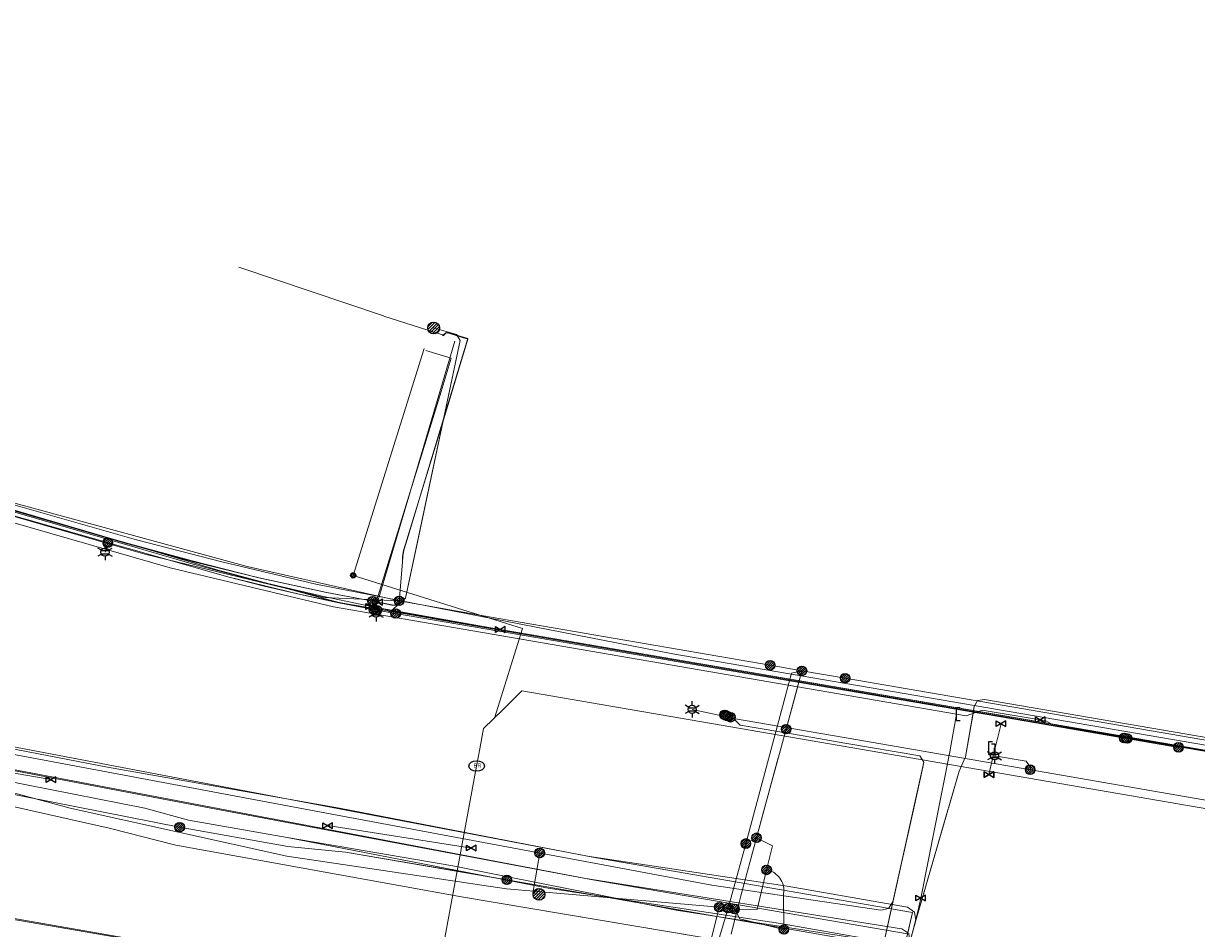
# Model space of a CAD drawing. Header units: metres. Extents: x 197355 to 199157, y 355772 to 356286.
# Tile 250 of 256: x 198824 to 198935, y 355989 to 356074. Entities that reach past the tile are written whole.
import ezdxf
from ezdxf.enums import TextEntityAlignment as Align
from ezdxf.lldxf.tags import DXFTag

# ---------------------------------------------------------------- set-up
doc = ezdxf.new("R2010")
doc.units = ezdxf.units.M
for name, color, linetype, lineweight in [('B-WE-KL-DATA_ENEXISNETBEHEERB.V.-G', 90, 'KL-DATA-N', 18), ('B-WE-KL-DATA_HULPSTUK_EUROFIBERNEDERLANDB.V.-S', 98, 'Continuous', 25), ('B-WE-KL-DATA_HULPSTUK_KPNB.V.-S', 90, 'Continuous', 25), ('B-WE-KL-DATA_KABELBUNDEL_KPNB.V.-G', 90, 'Continuous', 18), ('B-WE-KL-DATA_KABELBUNDEL_ZIGGOB.V.-G', 94, 'Continuous', 18), ('B-WE-KL-DATA_TELECOM_EUROFIBERNEDERLANDB.V.-G', 98, 'KL-TELECOM-ALGEMEEN-N', 18), ('B-WE-KL-DATA_TELECOM_ZIGGOB.V.-G', 94, 'KL-TELECOM-ALGEMEEN-N', 18), ('B-WE-KL-DATA_ZIGGOB.V.-G', 94, 'KL-DATA-N', 18), ('B-WE-KL-ET_LS_ENEXISNETBEHEERB.V.-G', 190, 'KL-LS-N', 18), ('B-WE-KL-ET_LS_HULPSTUK_ENEXISNETBEHEERB.V.-G', 190, 'Continuous', 18), ('B-WE-KL-ET_LS_HULPSTUK_ENEXISNETBEHEERB.V.-S', 190, 'Continuous', 25), ('B-WE-KL-ET_LS_KABELBUNDEL_ENEXISNETBEHEERB.V.-G', 190, 'KL-BUNDEL-N', 18), ('B-WE-KL-ET_MS_ENEXISNETBEHEERB.V.-G', 130, 'KL-MS-N', 18), ('B-WE-KL-ET_MS_HULPSTUK_MOF_ENEXISNETBEHEERB.V.-S', 130, 'Continuous', 25), ('B-WE-KL-GAS_HD_ENEXISNETBEHEERB.V.-G', 30, 'KL-GAS-HD-N', 18), ('B-WE-KL-GAS_HULPSTUK_ENEXISNETBEHEERB.V.-S', 30, 'Continuous', 25), ('B-WE-KL-GAS_LD_ENEXISNETBEHEERB.V.-G', 50, 'KL-GAS-LD-N', 18), ('B-WE-KL-GAS_LD_HOOFDLEIDING_100 MBAR_PE_ENEXISNETBEHEERB.V.-G', 50, 'KL-GAS-LD-N', 18), ('B-WE-KL-GAS_LD_HOOFDLEIDING_100 MBAR_PVC_ENEXISNETBEHEERB.V.-G', 50, 'KL-GAS-LD-N', 18), ('B-WE-KL-WATER_HULPSTUK_NVWATERLEIDINGMAATSCHAPPIJLIMBURG-S', 170, 'Continuous', 25), ('B-WE-KL-WATER_TRANSPORTLEIDING_NVWATERLEIDINGMAATSCHAPPIJLIMBURG-G', 170, 'KL-WATER-TR-N', 18)]:
    doc.layers.add(name, color=color, linetype=linetype, lineweight=lineweight)
doc.styles.add('NLCS-ISO', font='NLCS-ISO.ttf')
doc.styles.get("Standard").update_dxf_attribs({"font": 'isocp.shx'})
doc.linetypes.add('KL-BUNDEL-N', pattern='A,28,-5,[103,NLCS.SHX,S=1.25,R=0,X=0,Y=0],-5,[103,NLCS.SHX,S=1.25,R=0,X=0,Y=0],-5,[103,NLCS.SHX,S=1.25,R=0,X=0,Y=0],-5,[103,NLCS.SHX,S=1.25,R=0,X=0,Y=0],-5', length=53)
tags = doc.linetypes.add('KL-DATA-N', pattern='A,4,-1,[101,NLCS.SHX,S=0.5,R=0,X=0,Y=0],-1,4,-1,["D",Standard,S=1,R=0,X=-0.25,Y=-0.5],-1.5', length=12.5).pattern_tags.tags
tags[18] = DXFTag(74, 10)
tags = doc.linetypes.add('KL-GAS-HD-N', pattern='A,4,-1,[69,NLCS.SHX,S=0.5,R=0,X=0,Y=0],-1,4,-1,["H",Standard,S=1,R=0,X=0,Y=-0.5],-2', length=13).pattern_tags.tags
tags[18] = DXFTag(74, 10)
tags = doc.linetypes.add('KL-GAS-LD-N', pattern='A,4,-1,[69,NLCS.SHX,S=0.5,R=0,X=0,Y=0],-1,4,-1,["L",Standard,S=1,R=0,X=0.25,Y=-0.5],-2', length=13).pattern_tags.tags
tags[18] = DXFTag(74, 10)
tags = doc.linetypes.add('KL-LS-N', pattern='A,4,-1,[103,NLCS.SHX,S=0.75,R=0,X=0,Y=0],-1,4,-1,["L",Standard,S=1,R=0,X=0,Y=-0.5],-2', length=13).pattern_tags.tags
tags[18] = DXFTag(74, 10)
tags = doc.linetypes.add('KL-MS-N', pattern='A,4,-1,[103,NLCS.SHX,S=0.75,R=0,X=0,Y=0],-1,4,-1,["M",Standard,S=1,R=0,X=0,Y=-0.5],-2', length=13).pattern_tags.tags
tags[18] = DXFTag(74, 10)
doc.linetypes.add('KL-TELECOM-ALGEMEEN-N', pattern='A,7,-1,[101,NLCS.SHX,S=0.5,R=0,X=0,Y=0],-1', length=9)
doc.linetypes.add('KL-WATER-TR-N', pattern='A,7,-0.5,[168,NLCS.SHX,S=0.75,R=0,X=0.75,Y=0],-2,[168,NLCS.SHX,S=0.75,R=0,X=0.75,Y=0],-2', length=11.5)

# ---------------------------------------------------------------- blocks, each defined once
blk = doc.blocks.new('SKL-ET_HULP_MOF-SO')
h = blk.add_hatch()
h.set_pattern_fill('ANSI31', color=256, scale=6, style=0)
h.set_pattern_definition([(45, (-2.25, -126.982), (-0.53033, 0.53033), [])])
edge = h.paths.add_edge_path()
edge.add_arc((0, 0), 2.25, 0, 360)
at = {"linetype": 'Continuous'}
blk.add_circle((0, 0), 2.25, dxfattribs=at)
blk = doc.blocks.new('SKL-WTB_HULP_AFSLUITER-SO')
for p, q in [((2.3, 1.37), (-2.3, -1.37)), ((-2.3, 1.37), (2.3, -1.37)), ((2.3, -1.37), (2.3, 1.37))]:
    blk.add_line(p, q)
at = {"ltscale": 0.1}
blk.add_line((-2.3, -1.37), (-2.3, 1.37), dxfattribs=at)
blk = doc.blocks.new('SKL-WTB_HULP_EINDKAP-SO')
for p, q in [((0, -0.62), (0, 0.62)), ((0, 0.62), (0.35, 0.62)), ((0, -0.62), (0.35, -0.62))]:
    blk.add_line(p, q)
blk = doc.blocks.new('SKL-WTB_HULP_VERLOOPSTUK-SO')
for p, q in [((-0.54, -0.38), (-0.54, 0.87)), ((-0.54, 0.87), (-0.19, 0.87)), ((0.05, 0.6), (-0.3, 0.6)), ((0.05, -0.65), (0.05, 0.6)), ((-0.54, -0.38), (-0.19, -0.38)), ((0.05, -0.65), (-0.3, -0.65))]:
    blk.add_line(p, q)
blk = doc.blocks.new('SKL-ET_HULP_AANSLUITPUNT-SO')
h = blk.add_hatch()
h.set_pattern_fill('ANSI31', color=256, scale=30, style=0)
h.set_pattern_definition([(45, (-11.25, -634.91), (-2.65165, 2.65165), [])])
edge = h.paths.add_edge_path()
edge.add_arc((0, 0), 11.2, 0, 360)
at = {"linetype": 'Continuous'}
blk.add_circle((0, 0), 11.2, dxfattribs=at)
blk = doc.blocks.new('B-SIE-WEG_LICHTMAST-SO')
at = {"ltscale": 0.1}
for p, q in [((-0.33, 0.19), (-0.67, 0.39)), ((0, 0.39), (0, 0.77)), ((0.33, 0.19), (0.67, 0.39)), ((-0.33, -0.19), (-0.67, -0.39)), ((0, -0.39), (0, -0.77)), ((0.33, -0.19), (0.67, -0.39))]:
    blk.add_line(p, q, dxfattribs=at)
at = {"flags": 128}
for points in [[(-0.35, 0.15), (0.35, 0.15)], [(-0.35, -0.15), (0.35, -0.15)]]:
    blk.add_lwpolyline(points, dxfattribs=at)
at = {"ltscale": 0.1}
blk.add_circle((0, 0), 0.386, dxfattribs=at)
at = {"style": 'NLCS-ISO'}
blk.add_attdef('TYPE', text='', height=0.549, dxfattribs=at).set_placement((0, 0.77), align=Align.BOTTOM_CENTER)
blk = doc.blocks.new('SIE-WEG_STRAATPOT_BRANDKRAAN-SO')
blk.add_ellipse((0, 0), major_axis=(-0.729, 0), ratio=0.685994)
at = {"style": 'NLCS-ISO'}
blk.add_text('BR', height=0.4, dxfattribs=at).set_placement((-0.3, -0.15))
blk = doc.blocks.new('SIE-WEG_AFVALBAK_TYPE_01')
for radius in [0.25, 0.156]:
    blk.add_circle((0, 0), radius)

msp = doc.modelspace()

# ---------------------------------------------------------------- linework, layer by layer
at = {"layer": 'B-WE-KL-DATA_ENEXISNETBEHEERB.V.-G', "flags": 128}
for points in [[(198912.918, 356004.852), (198913.597, 356008.797)], [(198912.302, 356003.496), (198911.291, 356000)], [(198911.291, 356000), (198911.267, 355999.917)], [(198864.066, 355994.141), (198854.212, 355995.841)]]:
    msp.add_lwpolyline(points, dxfattribs=at)
at = {"layer": 'B-WE-KL-DATA_KABELBUNDEL_KPNB.V.-G', "flags": 128}
for points in [[(198859.282, 356019.62), (198852.166, 356019.946), (198835.203, 356024.044), (198833.227, 356024.605), (198791.409, 356036.687), (198789.852, 356037.148), (198788.756, 356038.894)], [(198859.282, 356019.62), (198844.898, 356022.885), (198814.89, 356031.045), (198789.261, 356038.587), (198788.756, 356038.894)], [(198859.282, 356019.62), (198868.008, 356018.06), (198894.409, 356013.518)], [(198894.409, 356013.518), (198897.426, 356012.999)], [(198897.426, 356012.999), (198896.423, 356012.777), (198892.11, 355996.625)], [(198895.924, 356007.477), (198897.426, 356012.998)], [(198897.426, 356012.999), (198901.511, 356012.296)], [(198901.511, 356012.296), (198947.214, 356004.434)], [(198897.028, 356011.537), (198895.921, 356007.467)], [(198786.68, 356008.642), (198802.473, 356005.738), (198822.065, 356001.634), (198828.12, 356000), (198848.65, 355995.447), (198869.448, 355992.339), (198889.593, 355990.615)], [(198893.127, 355997.191), (198893.127, 355997.192), (198893.89, 356000), (198895.924, 356007.477)], [(198895.185, 356004.76), (198893.311, 355997.869)], [(198892.119, 355996.657), (198892.11, 355996.625), (198890.424, 355990.517)], [(198890.713, 355988.075), (198890.713, 355988.076), (198891.231, 355990.111), (198891.314, 355990.44), (198891.634, 355991.698), (198893.127, 355997.191)], [(198893.127, 355997.192), (198892.119, 355996.657)], [(198894.082, 355994.143), (198894.082, 355994.144), (198894.63, 355996.43), (198893.127, 355997.192), (198893.127, 355997.192)], [(198891.046, 355990.444), (198891.314, 355990.44), (198893.188, 355990.411), (198894.082, 355994.143)], [(198894.082, 355994.144), (198894.082, 355994.144), (198894.248, 355994.109), (198894.41, 355994.059), (198894.567, 355993.995), (198894.718, 355993.918), (198894.862, 355993.828), (198894.997, 355993.726), (198895.123, 355993.613), (198895.239, 355993.489), (198895.343, 355993.355), (198895.435, 355993.213), (198895.515, 355993.063), (198895.581, 355992.907), (198895.633, 355992.746), (198895.671, 355992.581), (198895.695, 355992.413), (198895.704, 355992.244), (198895.698, 355992.074), (198895.677, 355991.906), (198895.714, 355988.502)], [(198880.756, 355955.481), (198883.987, 355968.152), (198884.61, 355970.597), (198885.703, 355974.988), (198889.593, 355990.615)], [(198882.73, 355971.13), (198882.737, 355971.139), (198885.703, 355974.988), (198886.125, 355975.536), (198888.696, 355984.72), (198890.424, 355990.517)], [(198889.593, 355990.615), (198890.424, 355990.517)], [(198890.424, 355990.517), (198891.046, 355990.444)], [(198891.046, 355990.444), (198891.231, 355990.111), (198891.557, 355989.523), (198895.714, 355988.502)]]:
    msp.add_lwpolyline(points, dxfattribs=at)
at = {"layer": 'B-WE-KL-DATA_KABELBUNDEL_ZIGGOB.V.-G', "flags": 128}
for points in [[(198935.941, 356005.42), (198858.917, 356018.621), (198852.269, 356019.995), (198845.892, 356021.487), (198839.789, 356023.097), (198802.821, 356033.85), (198797.02, 356035.333)], [(198793.142, 356012.548), (198793.158, 356012.11), (198793.308, 356011.718), (198793.57, 356011.427), (198793.908, 356011.277), (198877.987, 355995.29), (198907.898, 355990.129)], [(198907.424, 355988.08), (198877.63, 355993.221), (198788.407, 356010.184)], [(198906.626, 355984.633), (198865.204, 355991.61), (198838.155, 355996.495), (198831.839, 355998.084), (198806.564, 356003.767), (198790.979, 356007.394), (198790.029, 356007.77), (198789.237, 356008.403), (198788.679, 356009.234), (198788.407, 356010.184)], [(198907.424, 355988.08), (198907.898, 355990.129)]]:
    msp.add_lwpolyline(points, dxfattribs=at)
at = {"layer": 'B-WE-KL-DATA_TELECOM_EUROFIBERNEDERLANDB.V.-G', "flags": 128}
for points in [[(198558.699, 356069.763), (198565.5, 356068.6), (198610.2, 356060.8), (198646.4, 356054.6), (198686.6, 356048), (198728.3, 356046), (198737.8, 356045.5), (198740.5, 356046.2), (198755.3, 356045.8), (198774.4, 356042.1), (198777.3, 356042.1), (198779.7, 356042.6), (198781.6, 356043.2), (198782.4, 356043.6), (198783.2, 356043.4), (198784.3, 356042.8), (198785.8, 356041.6), (198787, 356040.1), (198788.5, 356039), (198789.7, 356038.1), (198792.1, 356037.1), (198798.1, 356035.3), (198804.6, 356033.8), (198823.6, 356028.5), (198834.4, 356025.4), (198842.5, 356023.3), (198851.4, 356021.2), (198885.2, 356014.6), (198951.1, 356003.3), (199009, 355993.5), (199018.1, 355992.3), (199020.577, 355992.149)], [(198558.699, 356069.763), (198565.5, 356068.6), (198610.2, 356060.8), (198646.4, 356054.6), (198686.6, 356048), (198728.3, 356046), (198737.8, 356045.5), (198740.5, 356046.2), (198755.3, 356045.8), (198774.4, 356042.1), (198777.3, 356042.1), (198779.7, 356042.6), (198781.6, 356043.2), (198782.4, 356043.6), (198783.2, 356043.4), (198784.3, 356042.8), (198785.8, 356041.6), (198787, 356040.1), (198788.5, 356039), (198789.7, 356038.1), (198792.1, 356037.1), (198798.1, 356035.3), (198804.6, 356033.8), (198823.6, 356028.5), (198834.4, 356025.4), (198842.5, 356023.3), (198851.4, 356021.2), (198885.2, 356014.6), (198951.1, 356003.3), (199009, 355993.5), (199018.1, 355992.3), (199020.577, 355992.149)], [(198857.8, 356046.6), (198844.1, 356051.2)], [(198857.846, 356046.579), (198863.4, 356044.8), (198863.5, 356044.7), (198863.5, 356044.8), (198863.7, 356045), (198863.8, 356045), (198863.9, 356045), (198865.8, 356044.4), (198863.2, 356035.8), (198859.9, 356025), (198859.7, 356024.4), (198859.6, 356023.8), (198859.6, 356023.3), (198859.3, 356019.5), (198859.2, 356019.4), (198859.1, 356019.2), (198858.9, 356019.2), (198858.6, 356019.2), (198856.8, 356019.6), (198852.4, 356020.4), (198846, 356021.8), (198839.7, 356023.4), (198833.4, 356025.1), (198820.9, 356028.7), (198819.3, 356029.1), (198791.3, 356037.2), (198790.2, 356037.7), (198789, 356038.3), (198788.5, 356038.7), (198788.4, 356038.8), (198788.3, 356038.8), (198788, 356038.8), (198787.8, 356038.8), (198787.7, 356038.9), (198787.3, 356039.4), (198787.3, 356039.3)], [(198863.381, 356044.756), (198863.458, 356044.745), (198863.522, 356044.762), (198863.741, 356045.003), (198863.815, 356045.027), (198863.88, 356045.023), (198865.791, 356044.445), (198863.18, 356035.813), (198859.92, 356025.031), (198859.744, 356024.428), (198859.632, 356023.826), (198859.591, 356023.28), (198859.289, 356019.523), (198859.229, 356019.355), (198859.114, 356019.249), (198858.866, 356019.207), (198858.635, 356019.229), (198856.778, 356019.581)], [(198856.778, 356019.581), (198852.44, 356020.401), (198846.041, 356021.791), (198839.681, 356023.354), (198833.357, 356025.089), (198820.927, 356028.68), (198819.34, 356029.143), (198791.334, 356037.25), (198790.169, 356037.682), (198789.021, 356038.322), (198788.491, 356038.737), (198788.405, 356038.782), (198788.294, 356038.814), (198787.96, 356038.819), (198787.808, 356038.849), (198787.676, 356038.92), (198787.28, 356039.372)]]:
    msp.add_lwpolyline(points, dxfattribs=at)
at = {"layer": 'B-WE-KL-DATA_TELECOM_ZIGGOB.V.-G', "flags": 128}
for points in [[(198858.822, 355885.272), (198864.606, 355886.152), (198865.179, 355886.116), (198865.504, 355886.239), (198865.783, 355886.597), (198866.666, 355889.657), (198866.962, 355889.962), (198867.236, 355890.05), (198867.523, 355890.027), (198878.33, 355887.008), (198878.784, 355887.013), (198879.158, 355887.26), (198879.3, 355887.522), (198884.082, 355903.134), (198888.249, 355918.721), (198903.993, 355973.419), (198906.626, 355984.633), (198907.898, 355990.129), (198877.987, 355995.29), (198793.908, 356011.277), (198793.57, 356011.427), (198793.308, 356011.718), (198793.158, 356012.11), (198793.142, 356012.548), (198797.02, 356035.333), (198793.962, 356036.115), (198790.517, 356037.169), (198790.278, 356037.271), (198790.041, 356037.379), (198789.193, 356037.839), (198788.399, 356038.385), (198787.471, 356039.205), (198786.31, 356040.653), (198785.707, 356041.74), (198785.181, 356043.152), (198784.879, 356045.013), (198784.529, 356051.596), (198782.807, 356089.734), (198781.683, 356098.692), (198782.473, 356102.52), (198770.671, 356105.633), (198735.477, 356117.873), (198727.946, 356115.425)], [(198858.822, 355885.272), (198864.606, 355886.152), (198865.179, 355886.116), (198865.504, 355886.239), (198865.783, 355886.597), (198866.666, 355889.657), (198866.962, 355889.962), (198867.236, 355890.05), (198867.523, 355890.027), (198878.33, 355887.008), (198878.784, 355887.013), (198879.158, 355887.26), (198879.3, 355887.522), (198884.082, 355903.134), (198888.249, 355918.721), (198903.993, 355973.419), (198906.626, 355984.633), (198907.424, 355988.08), (198877.63, 355993.221), (198788.407, 356010.184), (198733.965, 356020.486), (198706.937, 356025.274), (198681.209, 356026.787), (198569.895, 356046.012), (198555.552, 356048.493)]]:
    msp.add_lwpolyline(points, dxfattribs=at)
at = {"layer": 'B-WE-KL-DATA_ZIGGOB.V.-G', "flags": 128}
for points in [[(198558.759, 356070.169), (198669.914, 356051.003), (198679.992, 356049.548), (198685.708, 356049.079), (198698.49, 356048.473), (198712.504, 356047.457), (198727.344, 356046.814), (198727.469, 356046.653), (198727.635, 356046.589), (198727.805, 356046.638), (198727.944, 356046.788), (198741.137, 356046.216), (198746.277, 356049.362), (198746.697, 356049.488), (198747.123, 356049.417), (198750.551, 356047.984), (198760.295, 356046.079), (198770.408, 356044.997), (198776.919, 356043.958), (198779.134, 356044.186), (198785.181, 356043.152), (198785.707, 356041.74), (198786.31, 356040.653), (198787.471, 356039.205), (198788.399, 356038.385), (198789.193, 356037.839), (198790.041, 356037.379), (198790.278, 356037.271), (198790.517, 356037.169), (198793.962, 356036.115), (198802.821, 356033.85), (198839.789, 356023.097), (198845.892, 356021.487), (198852.269, 356019.995), (198858.917, 356018.621), (198935.941, 356005.42), (198936.196, 356005.145), (198936.533, 356005.318), (198949.189, 356003.148), (198981.015, 355998.008), (198993.662, 355995.533), (199002.825, 355993.845), (199010.711, 355992.79), (199016.975, 355992.14), (199020.533, 355991.878)], [(198558.759, 356070.169), (198669.914, 356051.003), (198679.992, 356049.548), (198685.708, 356049.079), (198698.49, 356048.473), (198712.504, 356047.457), (198727.344, 356046.814), (198727.469, 356046.653), (198727.635, 356046.589), (198727.805, 356046.638), (198727.944, 356046.788), (198741.137, 356046.216), (198746.277, 356049.362), (198746.697, 356049.488), (198747.123, 356049.417), (198750.551, 356047.984), (198760.295, 356046.079), (198770.408, 356044.997), (198776.919, 356043.958), (198779.134, 356044.186), (198785.181, 356043.152), (198785.707, 356041.74), (198786.31, 356040.653), (198787.471, 356039.205), (198788.399, 356038.385), (198789.193, 356037.839), (198790.041, 356037.379), (198790.278, 356037.271), (198790.517, 356037.169), (198793.962, 356036.115), (198802.821, 356033.85), (198839.789, 356023.097), (198845.892, 356021.487), (198852.269, 356019.995), (198858.917, 356018.621), (198935.941, 356005.42), (198936.196, 356005.145), (198936.533, 356005.318), (198949.189, 356003.148), (198981.015, 355998.008), (198993.662, 355995.533), (199002.825, 355993.845), (199010.711, 355992.79), (199016.975, 355992.14), (199020.533, 355991.878)], [(198558.759, 356070.169), (198669.914, 356051.003), (198679.992, 356049.548), (198685.708, 356049.079), (198698.49, 356048.473), (198712.504, 356047.457), (198727.344, 356046.814), (198727.469, 356046.653), (198727.635, 356046.589), (198727.805, 356046.638), (198727.944, 356046.788), (198741.137, 356046.216), (198746.277, 356049.362), (198746.697, 356049.488), (198747.123, 356049.417), (198750.551, 356047.984), (198760.295, 356046.079), (198770.408, 356044.997), (198776.919, 356043.958), (198779.134, 356044.186), (198785.181, 356043.152), (198785.707, 356041.74), (198786.31, 356040.653), (198787.471, 356039.205), (198788.399, 356038.385), (198789.193, 356037.839), (198790.041, 356037.379), (198790.049, 356037.148), (198790.203, 356037.022), (198790.388, 356037.035), (198790.517, 356037.169), (198793.962, 356036.115), (198802.821, 356033.85), (198839.789, 356023.097), (198845.892, 356021.487), (198852.269, 356019.995), (198858.917, 356018.621), (198935.941, 356005.42), (198936.196, 356005.145), (198936.533, 356005.318), (198949.189, 356003.148), (198981.015, 355998.008), (198993.662, 355995.533), (199002.825, 355993.845), (199010.711, 355992.79), (199016.975, 355992.14), (199020.533, 355991.878)], [(198555.054, 356045.124), (198569.353, 356042.642), (198606.149, 356036.233), (198636.6, 356030.897), (198681.135, 356023.378), (198685.825, 356023.06), (198706.24, 356022.339), (198732.873, 356017.365), (198737.054, 356029.31), (198739.5, 356041.905), (198740.583, 356045.877), (198746.836, 356049.705), (198785.181, 356043.152), (198785.707, 356041.74), (198786.31, 356040.653), (198787.471, 356039.205), (198788.399, 356038.385), (198789.193, 356037.839), (198790.041, 356037.379), (198790.049, 356037.148), (198790.203, 356037.022), (198790.388, 356037.035), (198790.517, 356037.169), (198793.962, 356036.115), (198792.937, 356032.25), (198788.464, 356011.243), (198788.407, 356010.184), (198788.679, 356009.234), (198789.237, 356008.403), (198790.029, 356007.77), (198790.979, 356007.394), (198806.564, 356003.767), (198831.839, 355998.084), (198838.155, 355996.495), (198865.204, 355991.61), (198914.51, 355983.305), (198963.748, 355974.608), (199013.129, 355967.104), (199016.497, 355967.145)], [(198555.054, 356045.124), (198569.353, 356042.642), (198606.149, 356036.233), (198636.6, 356030.897), (198681.135, 356023.378), (198685.825, 356023.06), (198706.24, 356022.339), (198732.873, 356017.365), (198737.054, 356029.31), (198739.5, 356041.905), (198740.583, 356045.877), (198746.836, 356049.705), (198785.181, 356043.152), (198785.707, 356041.74), (198786.31, 356040.653), (198787.471, 356039.205), (198788.399, 356038.385), (198789.193, 356037.839), (198790.041, 356037.379), (198790.049, 356037.148), (198790.203, 356037.022), (198790.388, 356037.035), (198790.517, 356037.169), (198793.962, 356036.115), (198792.937, 356032.25), (198788.464, 356011.243), (198788.407, 356010.184), (198788.679, 356009.234), (198789.237, 356008.403), (198790.029, 356007.77), (198790.979, 356007.394), (198806.564, 356003.767), (198831.839, 355998.084), (198838.155, 355996.495), (198865.204, 355991.61), (198914.51, 355983.305), (198963.748, 355974.608), (199013.129, 355967.104), (199016.497, 355967.145)], [(198555.054, 356045.124), (198569.353, 356042.642), (198606.149, 356036.233), (198636.6, 356030.897), (198681.135, 356023.378), (198685.825, 356023.06), (198706.24, 356022.339), (198732.873, 356017.365), (198737.054, 356029.31), (198739.5, 356041.905), (198740.583, 356045.877), (198746.836, 356049.705), (198785.181, 356043.152), (198785.707, 356041.74), (198786.31, 356040.653), (198787.471, 356039.205), (198788.399, 356038.385), (198789.193, 356037.839), (198790.041, 356037.379), (198790.049, 356037.148), (198790.203, 356037.022), (198790.388, 356037.035), (198790.517, 356037.169), (198793.962, 356036.115), (198792.937, 356032.25), (198788.464, 356011.243), (198788.407, 356010.184), (198788.679, 356009.234), (198789.237, 356008.403), (198790.029, 356007.77), (198790.979, 356007.394), (198806.564, 356003.767), (198831.839, 355998.084), (198838.155, 355996.495), (198865.204, 355991.61), (198914.51, 355983.305), (198963.748, 355974.608), (199013.129, 355967.104), (199016.497, 355967.145)], [(199016.497, 355967.145), (199013.129, 355967.104), (198963.748, 355974.608), (198914.51, 355983.305), (198865.204, 355991.61), (198838.155, 355996.495), (198831.839, 355998.084), (198806.564, 356003.767), (198790.979, 356007.394), (198790.029, 356007.77), (198789.237, 356008.403), (198788.679, 356009.234), (198788.407, 356010.184), (198788.464, 356011.243), (198792.937, 356032.25), (198793.962, 356036.115), (198790.517, 356037.169), (198790.388, 356037.035), (198790.203, 356037.022), (198790.049, 356037.148), (198790.041, 356037.379), (198789.193, 356037.839), (198788.399, 356038.385), (198787.471, 356039.205), (198786.31, 356040.653), (198785.707, 356041.74), (198785.181, 356043.152), (198746.836, 356049.705), (198740.583, 356045.877), (198739.5, 356041.905), (198737.054, 356029.31), (198732.873, 356017.365), (198706.24, 356022.339), (198685.825, 356023.06), (198681.135, 356023.378), (198636.6, 356030.897), (198606.149, 356036.233), (198569.353, 356042.642), (198555.054, 356045.124)], [(198555.054, 356045.124), (198569.353, 356042.642), (198606.149, 356036.233), (198636.6, 356030.897), (198681.135, 356023.378), (198685.825, 356023.06), (198706.24, 356022.339), (198732.873, 356017.365), (198737.054, 356029.31), (198739.5, 356041.905), (198740.583, 356045.877), (198746.836, 356049.705), (198785.181, 356043.152), (198785.707, 356041.74), (198786.31, 356040.653), (198787.471, 356039.205), (198788.399, 356038.385), (198789.193, 356037.839), (198790.041, 356037.379), (198790.049, 356037.148), (198790.203, 356037.022), (198790.388, 356037.035), (198790.517, 356037.169), (198793.962, 356036.115), (198792.937, 356032.25), (198788.464, 356011.243), (198788.407, 356010.184), (198788.679, 356009.234), (198789.237, 356008.403), (198790.029, 356007.77), (198790.979, 356007.394), (198806.564, 356003.767), (198831.839, 355998.084), (198838.155, 355996.495), (198865.204, 355991.61), (198914.51, 355983.305), (198963.748, 355974.608), (199013.129, 355967.104), (199016.497, 355967.145)], [(198936.237, 356005.369), (198858.917, 356018.621), (198852.269, 356019.995), (198845.892, 356021.487), (198839.789, 356023.097), (198802.821, 356033.85), (198793.962, 356036.115), (198790.517, 356037.169), (198790.388, 356037.035), (198790.203, 356037.022), (198790.049, 356037.148), (198790.041, 356037.379), (198789.193, 356037.839), (198788.399, 356038.385), (198787.471, 356039.205), (198786.31, 356040.653), (198785.707, 356041.74), (198785.181, 356043.152), (198779.134, 356044.186), (198776.919, 356043.958), (198770.408, 356044.997), (198760.295, 356046.079), (198750.551, 356047.984), (198747.123, 356049.417), (198746.697, 356049.488), (198746.277, 356049.362), (198741.137, 356046.216), (198727.644, 356046.801)]]:
    msp.add_lwpolyline(points, dxfattribs=at)
at = {"layer": 'B-WE-KL-ET_LS_ENEXISNETBEHEERB.V.-G', "flags": 128}
for points in [[(198794.173, 356110.681), (198794.066, 356112.892), (198794.033, 356113.072), (198793.951, 356113.208), (198793.822, 356113.299), (198793.644, 356113.346), (198786.451, 356114.232), (198786.221, 356114.242), (198786.013, 356114.219), (198785.829, 356114.162), (198785.667, 356114.072), (198785.529, 356113.949), (198785.413, 356113.792), (198785.321, 356113.602), (198785.251, 356113.379), (198784.485, 356110.201), (198783.516, 356105.921), (198783.24, 356103.798), (198783.012, 356101.668), (198782.832, 356099.532), (198782.701, 356097.393), (198782.618, 356095.25), (198782.583, 356093.106), (198782.597, 356090.96), (198782.66, 356088.815), (198782.736, 356087.251), (198782.839, 356085.688), (198782.966, 356084.127), (198783.12, 356082.567), (198783.843, 356059.032), (198784.587, 356045.13), (198784.734, 356044.469), (198784.919, 356043.817), (198785.142, 356043.178), (198785.403, 356042.553), (198785.7, 356041.944), (198786.033, 356041.354), (198786.399, 356040.785), (198786.799, 356040.238), (198787.23, 356039.716), (198787.691, 356039.22), (198788.181, 356038.752), (198788.697, 356038.314), (198789.239, 356037.907), (198789.803, 356037.533), (198790.388, 356037.192), (198790.993, 356036.887), (198802.735, 356033.563), (198814.584, 356029.989), (198843.069, 356021.895), (198846.5, 356021.021), (198849.947, 356020.213), (198853.409, 356019.47), (198856.885, 356018.794), (198857.697, 356018.646), (198858.954, 356018.424)], [(198806.613, 356032.393), (198814.584, 356029.989), (198843.069, 356021.895), (198849.947, 356020.213), (198856.885, 356018.794), (198858.214, 356018.554), (198858.509, 356018.638), (198859.87, 356019.831), (198859.883, 356019.86), (198865.065, 356044.258), (198864.713, 356044.843), (198862.548, 356045.458)], [(198856.885, 356018.794), (198863.257, 356039.437), (198864.21, 356042.596), (198861.818, 356043.318)], [(198890.376, 356008.709), (198890.941, 356008.486), (198891.583, 356007.864), (198893.674, 356007.498), (198898.468, 356006.691), (198901.475, 356006.161), (198908.586, 356004.941), (198908.967, 356004.335), (198906.042, 355991.108), (198905.622, 355990.493), (198904.892, 355990.339), (198888.88, 355992.7), (198849.896, 356000), (198793.393, 356010.611), (198791.963, 356011.639), (198791.657, 356013.374), (198795.213, 356033.777), (198795.164, 356034.85), (198794.315, 356035.506), (198793.466, 356035.758), (198792.62, 356036.02), (198791.475, 356035.878), (198790.66, 356035.061), (198789.129, 356029.8)], [(198831.693, 356025.128), (198831.436, 356024.226)], [(198857.181, 356018.74), (198857.103, 356018.45)], [(198933.08, 356005.75), (198918.665, 356008.229), (198876.095, 356015.479), (198858.954, 356018.424)], [(198890.196, 356008.78), (198890, 356008.703), (198887.038, 356009.342)], [(198890.094, 356008.82), (198890.376, 356008.709)], [(198890.376, 356008.709), (198890.659, 356008.597)], [(198890.659, 356008.597), (198890.941, 356008.486), (198891.583, 356007.864), (198893.674, 356007.498), (198898.468, 356006.691), (198901.475, 356006.161), (198908.586, 356004.941), (198908.967, 356004.335), (198904.743, 355985.234), (198903.216, 355976.119), (198903.265, 355975.663), (198903.591, 355975.399), (198904.034, 355975.067), (198904.101, 355974.496), (198898.306, 355953.755), (198895.977, 355945.556), (198891.509, 355929.64), (198879.265, 355888.18), (198879.234, 355888.094), (198879.192, 355888.012), (198878.736, 355887.661), (198878.116, 355887.674), (198876.454, 355888.165), (198870.809, 355889.127), (198870.139, 355889.474)], [(198890.659, 356008.597), (198890.941, 356008.486), (198902.529, 356006.498), (198940.039, 356000), (199000, 355989.644), (199005.804, 355988.647), (199019.803, 355987.403)], [(198919.03, 356003.639), (198919.068, 356003.86), (198918.661, 356004.437), (198915.666, 356004.947)], [(198872.593, 355995.75), (198871.937, 355991.931), (198872.528, 355991.826)], [(198833.856, 355987.618), (198817.954, 355990.387), (198806.388, 355992.364), (198789.886, 355995.227)]]:
    msp.add_lwpolyline(points, dxfattribs=at)
at = {"layer": 'B-WE-KL-ET_LS_HULPSTUK_ENEXISNETBEHEERB.V.-G', "flags": 128}
for points in [[(198864.371, 356040.99), (198861.047, 356025.339)], [(198908.867, 356003.885), (198908.008, 356000)], [(198908.008, 356000), (198908.867, 356003.885)]]:
    msp.add_lwpolyline(points, dxfattribs=at)
at = {"layer": 'B-WE-KL-ET_LS_KABELBUNDEL_ENEXISNETBEHEERB.V.-G', "flags": 128}
for points in [[(198864.371, 356040.99), (198865.065, 356044.258), (198864.713, 356044.843), (198862.548, 356045.458)], [(198861.047, 356025.339), (198864.371, 356040.99)], [(198790.66, 356035.061), (198791.475, 356035.878), (198792.62, 356036.02), (198793.466, 356035.758), (198794.315, 356035.506), (198795.164, 356034.85), (198795.213, 356033.777), (198791.657, 356013.374), (198791.963, 356011.639), (198793.393, 356010.611), (198849.896, 356000), (198888.88, 355992.7), (198904.892, 355990.339), (198905.622, 355990.493), (198906.042, 355991.108)], [(198806.613, 356032.393), (198814.584, 356029.989), (198843.069, 356021.895), (198849.947, 356020.213), (198856.885, 356018.794), (198858.214, 356018.554)], [(198858.214, 356018.554), (198858.509, 356018.638), (198859.87, 356019.831), (198859.883, 356019.86), (198861.047, 356025.339)], [(198858.214, 356018.554), (198858.954, 356018.424)], [(198933.08, 356005.75), (198918.665, 356008.229), (198876.095, 356015.479), (198858.954, 356018.424)], [(198890.094, 356008.82), (198890.376, 356008.709)], [(198890.376, 356008.709), (198890.659, 356008.597)], [(198890.659, 356008.597), (198890.941, 356008.486)], [(198890.941, 356008.486), (198891.583, 356007.864), (198893.674, 356007.498), (198898.468, 356006.691), (198901.475, 356006.161), (198908.586, 356004.941), (198908.967, 356004.335), (198908.867, 356003.885)], [(198890.941, 356008.486), (198902.529, 356006.498), (198940.039, 356000), (199000, 355989.644), (199005.804, 355988.647), (199019.803, 355987.403)], [(198908.867, 356003.885), (198908.008, 356000)], [(198908.008, 356000), (198906.042, 355991.108)], [(198833.856, 355987.618), (198817.954, 355990.387), (198806.388, 355992.364), (198789.886, 355995.227)], [(198906.042, 355991.108), (198904.743, 355985.234), (198903.216, 355976.119), (198903.265, 355975.663), (198903.591, 355975.399), (198904.034, 355975.067), (198904.101, 355974.496), (198898.306, 355953.755), (198895.977, 355945.556), (198891.509, 355929.64), (198879.265, 355888.18), (198879.234, 355888.094), (198879.192, 355888.012)]]:
    msp.add_lwpolyline(points, dxfattribs=at)
at = {"layer": 'B-WE-KL-ET_MS_ENEXISNETBEHEERB.V.-G', "flags": 128}
for points in [[(198873.868, 355886.182), (198875.866, 355885.603), (198879.412, 355887.625), (198884.064, 355903.075), (198887.441, 355916.15), (198887.825, 355917.622), (198890.643, 355927.6), (198904.501, 355975.66), (198906.888, 355984.572), (198908.213, 355989.354), (198908.095, 355990.155), (198907.423, 355990.606), (198896.021, 355992.61), (198877.131, 355995.437), (198853.643, 356000), (198831.666, 356003.884), (198809.751, 356008.105), (198804.111, 356009.248), (198798.476, 356010.413), (198794.573, 356011.153), (198793.594, 356011.581), (198793.142, 356012.548), (198796.78, 356033.86), (198796.603, 356034.865), (198795.824, 356035.524), (198791.492, 356036.872), (198786.746, 356040.162), (198784.834, 356045.612), (198782.807, 356089.734), (198781.683, 356098.692), (198781.983, 356100.193), (198782.291, 356101.693), (198782.103, 356102.618), (198781.31, 356103.128), (198771.156, 356105.782), (198735.48, 356117.87), (198727.358, 356115.234)], [(198555.112, 356045.514), (198678.244, 356024.194), (198681.116, 356023.785), (198684.008, 356023.552), (198703.32, 356022.581), (198706.329, 356022.333), (198709.315, 356021.895), (198741.198, 356016.162), (198746.209, 356016.726), (198750.707, 356019.007), (198751.682, 356019.383), (198752.708, 356019.322), (198782.441, 356014.215), (198793.598, 356012.13), (198798.988, 356006.26), (198814.324, 356002.963), (198838.484, 355998.196), (198848.75, 355996.356), (198854.212, 355995.841), (198870.756, 355992.987), (198916.01, 355985.107), (198921.778, 355983.841), (198922.944, 355982.358), (198975.071, 355973.467)], [(198555.112, 356045.514), (198678.244, 356024.194), (198681.116, 356023.785), (198684.008, 356023.552), (198703.32, 356022.581), (198706.329, 356022.333), (198709.315, 356021.895), (198741.198, 356016.162), (198746.209, 356016.726), (198750.707, 356019.007), (198751.682, 356019.383), (198752.708, 356019.322), (198782.441, 356014.215), (198793.598, 356012.13), (198798.988, 356006.26), (198814.324, 356002.963), (198838.484, 355998.196), (198848.75, 355996.356), (198854.212, 355995.841), (198870.756, 355992.987), (198916.01, 355985.107), (198921.778, 355983.841), (198922.944, 355982.358), (198933.792, 355980.508)], [(198555.112, 356045.514), (198678.244, 356024.194), (198681.116, 356023.785), (198684.008, 356023.552), (198703.32, 356022.581), (198706.329, 356022.333), (198709.315, 356021.895), (198741.198, 356016.162), (198746.209, 356016.726), (198750.707, 356019.007), (198751.682, 356019.383), (198752.708, 356019.322), (198782.441, 356014.215), (198793.598, 356012.13), (198798.988, 356006.26), (198814.324, 356002.963), (198838.502, 355998.193)], [(198555.112, 356045.514), (198678.244, 356024.194), (198681.116, 356023.785), (198684.008, 356023.552), (198703.32, 356022.581), (198706.329, 356022.333), (198709.315, 356021.895), (198741.198, 356016.162), (198746.209, 356016.726), (198750.707, 356019.007), (198751.682, 356019.383), (198752.708, 356019.322), (198782.441, 356014.215), (198793.598, 356012.13), (198798.988, 356006.26), (198814.324, 356002.963), (198838.484, 355998.196), (198848.75, 355996.356), (198854.212, 355995.841), (198870.756, 355992.987), (198916.01, 355985.107), (198921.778, 355983.841), (198922.944, 355982.358), (198975.56, 355973.384), (198993.573, 355970.165)], [(198555.112, 356045.514), (198678.244, 356024.194), (198681.116, 356023.785), (198684.008, 356023.552), (198703.32, 356022.581), (198706.329, 356022.333), (198709.315, 356021.895), (198741.198, 356016.162), (198746.209, 356016.726), (198750.707, 356019.007), (198751.682, 356019.383), (198752.708, 356019.322), (198782.441, 356014.215), (198793.598, 356012.13), (198798.988, 356006.26), (198814.324, 356002.963), (198838.484, 355998.196), (198848.75, 355996.356), (198854.212, 355995.841), (198869.487, 355993.206)], [(198555.112, 356045.514), (198678.244, 356024.194), (198681.116, 356023.785), (198684.008, 356023.552), (198703.32, 356022.581), (198706.329, 356022.333), (198709.315, 356021.895), (198741.198, 356016.162), (198746.209, 356016.726), (198750.707, 356019.007), (198751.682, 356019.383), (198752.708, 356019.322), (198782.441, 356014.215), (198793.598, 356012.13), (198798.988, 356006.26), (198814.324, 356002.963), (198838.484, 355998.196), (198848.75, 355996.356), (198854.212, 355995.841), (198870.756, 355992.987), (198916.01, 355985.107), (198921.778, 355983.841), (198922.944, 355982.358), (198975.56, 355973.384), (198993.573, 355970.165), (199005.054, 355969.123), (199016.538, 355967.397)], [(198947.489, 356029.365), (198945.298, 356007.002), (198944.284, 356005.759), (198942.704, 356005.483), (198914.704, 356010.278), (198914.048, 356010.197), (198913.738, 356009.614), (198912.918, 356004.852), (198912.302, 356003.496), (198908.213, 355989.354), (198906.888, 355984.572), (198904.501, 355975.66), (198890.643, 355927.6), (198887.825, 355917.622), (198887.441, 355916.15), (198884.064, 355903.075), (198879.412, 355887.625), (198876.894, 355886.241), (198874.696, 355886.879)], [(198947.489, 356029.365), (198945.298, 356007.002), (198944.284, 356005.759), (198942.704, 356005.483), (198914.704, 356010.278), (198914.048, 356010.197), (198913.738, 356009.614), (198913.597, 356008.797)], [(198711.704, 356021.466), (198741.198, 356016.162), (198746.209, 356016.726), (198750.707, 356019.007), (198751.682, 356019.383), (198752.708, 356019.322), (198782.441, 356014.215), (198793.598, 356012.13), (198798.988, 356006.26), (198814.324, 356002.963), (198838.484, 355998.196), (198848.75, 355996.356), (198854.212, 355995.841), (198870.756, 355992.987), (198916.01, 355985.107), (198921.778, 355983.841), (198922.944, 355982.358), (198975.56, 355973.384), (198993.573, 355970.165), (199005.054, 355969.123), (199016.538, 355967.397)], [(198782.441, 356014.215), (198793.598, 356012.13), (198798.988, 356006.26), (198814.324, 356002.963), (198838.502, 355998.193)], [(198793.142, 356012.548), (198793.594, 356011.581), (198794.573, 356011.153), (198798.476, 356010.413), (198804.111, 356009.248), (198809.751, 356008.105), (198831.666, 356003.884), (198853.643, 356000), (198877.131, 355995.437), (198896.021, 355992.61), (198907.423, 355990.606), (198908.095, 355990.155), (198908.213, 355989.354)], [(198775.16, 356011.867), (198778.45, 356011.107), (198788.591, 356009.365), (198794.819, 356007.96), (198835.202, 356000), (198839.349, 355998.858), (198848.696, 355997.212), (198864.36, 355994.52), (198869.088, 355993.586)], [(198775.16, 356011.867), (198778.45, 356011.107), (198788.591, 356009.365), (198794.819, 356007.96), (198835.202, 356000), (198839.349, 355998.858), (198848.696, 355997.212), (198864.36, 355994.52), (198869.088, 355993.586)], [(198790.804, 356010.221), (198791.025, 356010.149), (198791.212, 356010.011), (198791.424, 356009.758), (198791.683, 356009.594), (198798.013, 356008.365), (198804.951, 356006.998), (198809.294, 356006.148), (198825.374, 356003.043), (198841.465, 356000), (198876.774, 355993.368), (198906.859, 355988.574), (198906.879, 355988.57), (198907.537, 355988.114), (198907.65, 355987.322), (198906.888, 355984.572), (198904.501, 355975.66), (198890.643, 355927.6), (198887.825, 355917.622), (198887.633, 355916.887)], [(198913.597, 356008.797), (198912.918, 356004.852)], [(198804.951, 356006.998), (198809.294, 356006.148), (198825.374, 356003.043), (198841.465, 356000), (198876.774, 355993.368), (198906.859, 355988.574), (198906.879, 355988.57), (198907.537, 355988.114), (198907.65, 355987.322)], [(198912.918, 356004.852), (198912.302, 356003.496)], [(198912.302, 356003.496), (198911.291, 356000)], [(198908.213, 355989.354), (198911.267, 355999.917)], [(198911.267, 355999.917), (198911.291, 356000)], [(198838.502, 355998.193), (198848.75, 355996.356), (198854.212, 355995.841)], [(198838.502, 355998.193), (198848.75, 355996.356), (198854.212, 355995.841), (198870.756, 355992.987), (198916.01, 355985.107), (198921.778, 355983.841), (198922.944, 355982.358), (198975.56, 355973.384), (198993.573, 355970.165), (199005.054, 355969.123), (199016.538, 355967.397)], [(198854.212, 355995.841), (198864.066, 355994.141)], [(198869.088, 355993.586), (198885.531, 355990.336), (198908.447, 355986.772), (198909.123, 355986.315), (198909.234, 355985.506), (198895.139, 355937.127), (198881.372, 355890.158), (198880.893, 355889.561), (198880.133, 355889.478), (198862.886, 355894.488), (198853.33, 355896.942), (198851.865, 355892.219), (198850.511, 355892.623)], [(198869.088, 355993.586), (198885.531, 355990.336), (198908.447, 355986.772), (198908.649, 355986.714), (198908.834, 355986.615), (198908.994, 355986.48), (198909.123, 355986.315), (198909.215, 355986.126), (198909.265, 355985.922), (198909.271, 355985.712), (198909.234, 355985.506), (198895.139, 355937.127), (198881.372, 355890.158), (198881.299, 355889.976), (198881.192, 355889.812), (198881.055, 355889.672), (198880.893, 355889.561), (198880.713, 355889.485), (198880.521, 355889.444), (198880.326, 355889.442), (198880.133, 355889.478), (198862.886, 355894.488), (198853.33, 355896.942), (198851.865, 355892.219), (198850.511, 355892.623)], [(198864.066, 355994.141), (198869.487, 355993.206)], [(198869.487, 355993.206), (198916.01, 355985.107)], [(198869.487, 355993.206), (198916.01, 355985.107), (198921.778, 355983.841), (198922.944, 355982.358), (198975.56, 355973.384), (198993.573, 355970.165), (199005.054, 355969.123), (199016.538, 355967.397)], [(198907.65, 355987.322), (198908.213, 355989.354)]]:
    msp.add_lwpolyline(points, dxfattribs=at)
at = {"layer": 'B-WE-KL-GAS_HD_ENEXISNETBEHEERB.V.-G', "flags": 128}
msp.add_lwpolyline([(198779.825, 356010.842), (198794.819, 356007.96), (198835.202, 356000), (198839.349, 355998.858), (198848.696, 355997.212), (198873.4, 355992.428), (198895.4, 355989.063), (198909.548, 355986.578)], dxfattribs=at)
at = {"layer": 'B-WE-KL-GAS_LD_ENEXISNETBEHEERB.V.-G', "flags": 128}
for points in [[(198857.525, 356020.45), (198864.567, 356044.204)], [(198857.525, 356020.45), (198857.241, 356019.491)], [(198915.127, 356003.176), (198915.67, 356005.444)], [(198816.447, 356004.417), (198826.315, 356002.695)], [(198852.523, 355998.338), (198866.122, 355996.218)]]:
    msp.add_lwpolyline(points, dxfattribs=at)
at = {"layer": 'B-WE-KL-GAS_LD_HOOFDLEIDING_100 MBAR_PE_ENEXISNETBEHEERB.V.-G', "flags": 128}
msp.add_lwpolyline([(198908.669, 355991.48), (198908.462, 355990.485), (198907.884, 355988.231), (198907.412, 355986.534), (198900.783, 355963.291), (198899.42, 355958.613)], dxfattribs=at)
at = {"layer": 'B-WE-KL-GAS_LD_HOOFDLEIDING_100 MBAR_PVC_ENEXISNETBEHEERB.V.-G', "flags": 128}
for points in [[(198795.711, 356034.788), (198837.6, 356022.756), (198853.057, 356019.068), (198912.062, 356008.906)], [(198856.599, 356019.089), (198868.86, 356016.908)], [(198912.062, 356008.906), (198911.44, 356005.332), (198908.669, 355991.48)], [(198912.062, 356008.906), (198912.978, 356008.742), (198914.478, 356009.278), (198919.985, 356008.36)], [(198915.67, 356005.444), (198916.277, 356007.982)], [(199020.529, 355991.856), (199019.377, 355991.939), (199017.233, 355992.116), (199015.091, 355992.314), (199012.952, 355992.535), (199010.815, 355992.777), (199008.68, 355993.041), (199006.548, 355993.327), (199000, 355994.449), (198982.805, 355997.309), (198928.941, 356006.564), (198921.099, 356007.943), (198920.451, 356008.294), (198919.985, 356008.36)]]:
    msp.add_lwpolyline(points, dxfattribs=at)
at = {"layer": 'B-WE-KL-WATER_TRANSPORTLEIDING_NVWATERLEIDINGMAATSCHAPPIJLIMBURG-G', "flags": 128}
for points in [[(198854.935, 356022.032), (198861.655, 356043.505)], [(198861.512, 356018.105), (198853.589, 356019.466), (198842.15, 356022.533), (198836.801, 356024.105), (198811.982, 356031.401)], [(198868.223, 356008.452), (198868.252, 356008.493), (198868.339, 356008.615), (198870.968, 356017.014), (198854.935, 356022.032)], [(198861.512, 356018.105), (198863.484, 356017.766)], [(198863.484, 356017.766), (198890.291, 356013.16)], [(198890.291, 356013.16), (198938.287, 356004.914)], [(198937.776, 355999.578), (198870.91, 356011.098), (198869.093, 356009.309), (198868.223, 356008.452), (198867.276, 356007.52), (198866.922, 356005.603), (198866.623, 356003.98), (198861.606, 355976.768), (198860.7, 355976.144), (198839.509, 355979.224), (198828.283, 355980.79), (198820.784, 355981.427), (198808.534, 355982.207), (198795.572, 355982.925), (198791.741, 355983.148), (198789.445, 355983.269), (198786.373, 355983.54), (198784.294, 355982.822), (198783.512, 355982.97), (198782.795, 355983.105)], [(198773.997, 355984.167), (198770.03, 355988.454), (198782.951, 355996.332), (198784.719, 355996.027), (198797.527, 355993.814), (198866.135, 355981.958), (198862.231, 355959.366)]]:
    msp.add_lwpolyline(points, dxfattribs=at)

# ---------------------------------------------------------------- block references
at = {"layer": 'B-WE-KL-DATA_HULPSTUK_EUROFIBERNEDERLANDB.V.-S', "xscale": 0.2, "yscale": 0.2, "zscale": 0.2}
msp.add_blockref('SKL-ET_HULP_MOF-SO', (198856.778, 356019.581), dxfattribs=at)
at = {"layer": 'B-WE-KL-DATA_HULPSTUK_KPNB.V.-S', "xscale": 0.2, "yscale": 0.2, "zscale": 0.2}
for p in [(198859.282, 356019.62), (198859.282, 356019.62), (198859.282, 356019.62), (198894.409, 356013.518), (198894.409, 356013.518), (198897.426, 356012.999), (198897.426, 356012.999), (198897.426, 356012.999), (198897.426, 356012.998), (198901.511, 356012.296), (198901.511, 356012.296), (198895.924, 356007.477), (198895.924, 356007.477), (198893.127, 355997.192), (198893.127, 355997.192), (198893.127, 355997.191), (198893.127, 355997.191), (198892.11, 355996.625), (198892.119, 355996.657), (198892.119, 355996.657), (198894.082, 355994.144), (198894.082, 355994.143), (198894.082, 355994.143), (198889.593, 355990.615), (198889.593, 355990.615), (198889.593, 355990.615), (198890.424, 355990.517), (198890.424, 355990.517), (198890.424, 355990.517), (198890.424, 355990.517), (198891.046, 355990.444), (198891.046, 355990.444), (198891.046, 355990.444), (198895.714, 355988.502), (198895.714, 355988.502), (198895.714, 355988.502)]:
    msp.add_blockref('SKL-ET_HULP_MOF-SO', p, dxfattribs=at)
at = {"layer": 'B-WE-KL-ET_LS_HULPSTUK_ENEXISNETBEHEERB.V.-S'}
for name, p, xscale, yscale, zscale in [('SKL-ET_HULP_AANSLUITPUNT-SO', (198862.548, 356045.458), 0.05, 0.05, 0.05), ('SKL-ET_HULP_MOF-SO', (198831.693, 356025.128), 0.2, 0.2, 0.2), ('SKL-ET_HULP_MOF-SO', (198856.885, 356018.794), 0.2, 0.2, 0.2), ('SKL-ET_HULP_MOF-SO', (198857.181, 356018.74), 0.2, 0.2, 0.2), ('SKL-ET_HULP_MOF-SO', (198858.954, 356018.424), 0.2, 0.2, 0.2), ('SKL-ET_HULP_MOF-SO', (198890.094, 356008.82), 0.2, 0.2, 0.2), ('SKL-ET_HULP_MOF-SO', (198890.196, 356008.78), 0.2, 0.2, 0.2), ('SKL-ET_HULP_MOF-SO', (198890.376, 356008.709), 0.2, 0.2, 0.2), ('SKL-ET_HULP_MOF-SO', (198890.659, 356008.597), 0.2, 0.2, 0.2), ('SKL-ET_HULP_MOF-SO', (198927.931, 356006.635), 0.2, 0.2, 0.2), ('SKL-ET_HULP_MOF-SO', (198928.226, 356006.584), 0.2, 0.2, 0.2), ('SKL-ET_HULP_MOF-SO', (198933.08, 356005.75), 0.2, 0.2, 0.2), ('SKL-ET_HULP_MOF-SO', (198919.03, 356003.639), 0.2, 0.2, 0.2), ('SKL-ET_HULP_MOF-SO', (198872.593, 355995.75), 0.2, 0.2, 0.2), ('SKL-ET_HULP_AANSLUITPUNT-SO', (198872.528, 355991.826), 0.05, 0.05, 0.05)]:
    msp.add_blockref(name, p, dxfattribs=dict(at, xscale=xscale, yscale=yscale, zscale=zscale))
for p in [(198831.436, 356024.226), (198857.103, 356018.45), (198887.038, 356009.342), (198915.666, 356004.947)]:
    msp.add_blockref('B-SIE-WEG_LICHTMAST-SO', p, dxfattribs=at)
at = {"layer": 'B-WE-KL-ET_MS_HULPSTUK_MOF_ENEXISNETBEHEERB.V.-S', "xscale": 0.2, "yscale": 0.2, "zscale": 0.2}
for p in [(198838.502, 355998.193), (198869.487, 355993.206)]:
    msp.add_blockref('SKL-ET_HULP_MOF-SO', p, dxfattribs=at)
at = {"layer": 'B-WE-KL-GAS_HULPSTUK_ENEXISNETBEHEERB.V.-S', "xscale": 0.2, "yscale": 0.2, "zscale": 0.2}
for p in [(198856.599, 356019.089), (198857.241, 356019.491), (198868.86, 356016.908), (198916.277, 356007.982), (198919.985, 356008.36), (198915.127, 356003.176), (198915.159, 356003.168), (198826.315, 356002.695), (198852.523, 355998.338), (198866.122, 355996.218), (198908.669, 355991.48)]:
    msp.add_blockref('SKL-WTB_HULP_AFSLUITER-SO', p, dxfattribs=at)
at = {"layer": 'B-WE-KL-GAS_HULPSTUK_ENEXISNETBEHEERB.V.-S'}
for name, p in [('SKL-WTB_HULP_EINDKAP-SO', (198912.062, 356008.906)), ('SKL-WTB_HULP_VERLOOPSTUK-SO', (198915.67, 356005.444))]:
    msp.add_blockref(name, p, dxfattribs=at)
at = {"layer": 'B-WE-KL-WATER_HULPSTUK_NVWATERLEIDINGMAATSCHAPPIJLIMBURG-S'}
for name, p in [('SIE-WEG_AFVALBAK_TYPE_01', (198854.935, 356022.032)), ('SIE-WEG_STRAATPOT_BRANDKRAAN-SO', (198866.623, 356003.98))]:
    msp.add_blockref(name, p, dxfattribs=at)

doc.saveas('drawing.dxf')
